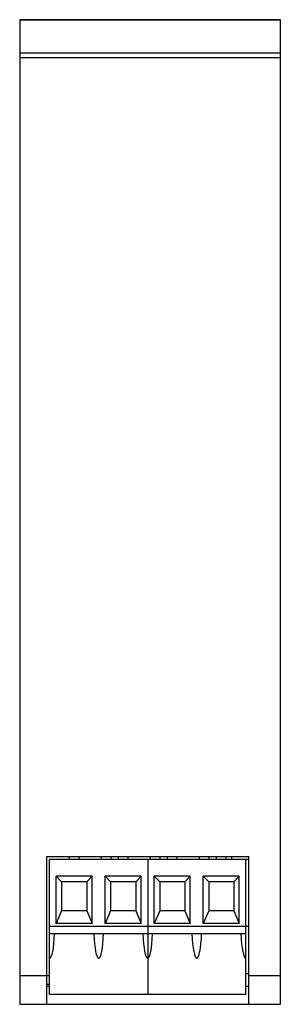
# Model space of a CAD drawing. Header units: millimetres. Extents: x 29 to 56, y 9 to 111.
import ezdxf

# ---------------------------------------------------------------- set-up
doc = ezdxf.new("R2010")
doc.units = ezdxf.units.MM
doc.header["$LTSCALE"] = 7.760532
doc.layers.get('0').update_dxf_attribs({"linetype": 'CONTINUOUS'})

msp = doc.modelspace()

# ---------------------------------------------------------------- linework, layer by layer
at = {"color": 7}
for p, q in [((28.74, 110.82), (28.74, 8.82)), ((55.74, 110.82), (28.74, 110.82)), ((28.74, 110.82), (55.74, 110.82)), ((55.74, 8.82), (55.74, 110.82)), ((28.74, 107.38), (55.74, 107.38)), ((55.74, 106.88), (28.74, 106.88)), ((31.54, 24.12), (52.47, 24.12)), ((31.54, 8.82), (31.54, 24.12)), ((52.47, 23.82), (31.84, 23.82)), ((31.84, 9.82), (31.84, 23.82)), ((33.88, 23.82), (33.88, 24.12)), ((34.88, 23.82), (34.88, 24.12)), ((37.18, 24.12), (37.18, 23.82)), ((38.18, 24.12), (38.18, 23.82)), ((38.96, 23.82), (38.96, 24.12)), ((39.96, 23.82), (39.96, 24.12)), ((42, 23.82), (42, 9.82)), ((42.26, 24.12), (42.26, 23.82)), ((43.26, 24.12), (43.26, 23.82)), ((44.04, 23.82), (44.04, 24.12)), ((45.04, 23.82), (45.04, 24.12)), ((47.34, 24.12), (47.34, 23.82)), ((48.34, 24.12), (48.34, 23.82)), ((49.12, 23.82), (49.12, 24.12)), ((50.12, 23.82), (50.12, 24.12)), ((50.68, 24.12), (50.68, 23.82)), ((52.16, 9.82), (52.16, 23.82)), ((52.47, 8.82), (52.47, 24.12)), ((36.23, 22.1), (32.52, 22.1)), ((32.52, 22.1), (33.08, 21.52)), ((32.52, 17.18), (32.52, 22.1)), ((35.68, 21.52), (33.08, 21.52)), ((33.08, 21.52), (33.08, 18.52)), ((36.23, 22.1), (35.68, 21.52)), ((35.68, 21.52), (35.68, 18.52)), ((36.23, 17.18), (36.23, 22.1)), ((41.31, 22.1), (37.6, 22.1)), ((37.6, 22.1), (38.16, 21.52)), ((37.6, 17.18), (37.6, 22.1)), ((40.76, 21.52), (38.16, 21.52)), ((38.16, 21.52), (38.16, 18.52)), ((41.31, 22.1), (40.76, 21.52)), ((40.76, 21.52), (40.76, 18.52)), ((41.31, 17.18), (41.31, 22.1)), ((46.39, 22.1), (42.68, 22.1)), ((42.68, 22.1), (43.24, 21.52)), ((42.68, 17.18), (42.68, 22.1)), ((45.84, 21.52), (43.24, 21.52)), ((43.24, 21.52), (43.24, 18.52)), ((46.39, 22.1), (45.84, 21.52)), ((45.84, 21.52), (45.84, 18.52)), ((46.39, 17.18), (46.39, 22.1)), ((51.47, 22.1), (47.76, 22.1)), ((47.76, 22.1), (48.32, 21.52)), ((47.76, 17.18), (47.76, 22.1)), ((50.92, 21.52), (48.32, 21.52)), ((48.32, 21.52), (48.32, 18.52)), ((51.47, 22.1), (50.92, 21.52)), ((50.92, 21.52), (50.92, 18.52)), ((51.47, 17.18), (51.47, 22.1)), ((33.08, 18.52), (32.52, 17.18)), ((35.68, 18.52), (33.08, 18.52)), ((35.68, 18.52), (36.23, 17.18)), ((38.16, 18.52), (37.6, 17.18)), ((40.76, 18.52), (38.16, 18.52)), ((40.76, 18.52), (41.31, 17.18)), ((43.24, 18.52), (42.68, 17.18)), ((45.84, 18.52), (43.24, 18.52)), ((45.84, 18.52), (46.39, 17.18)), ((48.32, 18.52), (47.76, 17.18)), ((50.92, 18.52), (48.32, 18.52)), ((50.92, 18.52), (51.47, 17.18)), ((31.84, 16.92), (52.47, 16.92)), ((36.23, 17.18), (32.52, 17.18)), ((41.31, 17.18), (37.6, 17.18)), ((46.39, 17.18), (42.68, 17.18)), ((51.47, 17.18), (47.76, 17.18)), ((52.16, 16.12), (31.84, 16.12)), ((28.74, 11.82), (31.84, 11.82)), ((52.16, 12.02), (52.47, 12.02)), ((52.47, 11.82), (55.74, 11.82)), ((31.84, 10.86), (31.54, 10.86)), ((31.54, 10.69), (31.84, 10.69)), ((52.16, 10.69), (52.47, 10.69)), ((52.16, 9.82), (31.84, 9.82)), ((28.74, 8.82), (55.74, 8.82))]:
    msp.add_line(p, q, dxfattribs=at)
for centre, start_param, end_param in [((31.84, 16.83), -3.141593, -1.792111), ((36.92, 16.83), 1.792111, 4.491075), ((42, 16.83), 1.792111, 4.491075), ((47.08, 16.83), 1.792111, 4.491075), ((52.16, 16.83), -4.491075, -3.141593)]:
    msp.add_ellipse(centre, major_axis=(0, 3.24), ratio=0.158384, start_param=start_param, end_param=end_param, dxfattribs=at)

doc.saveas('drawing.dxf')
